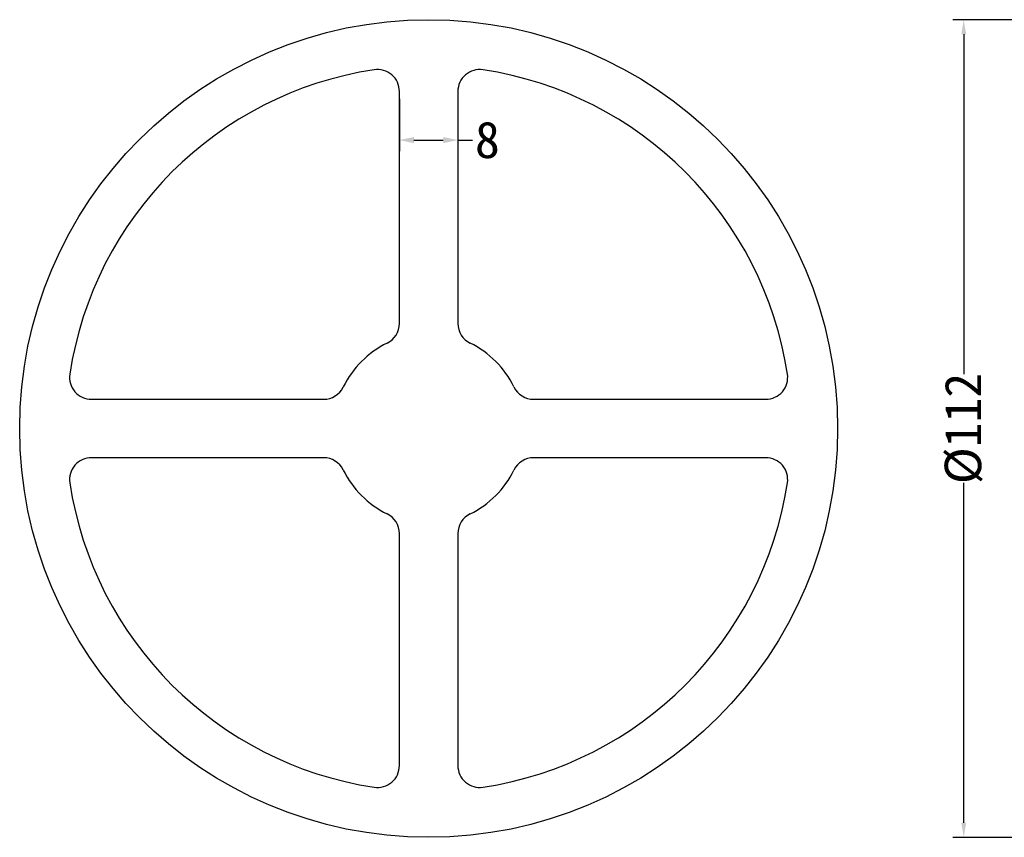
# Model space of a CAD drawing. Header units: inches. Extents: x 47 to 361, y 20 to 263.
# Tile 3 of 4: x 47 to 182, y 127 to 239. Entities that reach past the tile are written whole.
import ezdxf

# ---------------------------------------------------------------- set-up
doc = ezdxf.new("R2010")
doc.units = ezdxf.units.IN
doc.header["$MEASUREMENT"] = 0
doc.layers.add('02___PRT_ALL_AXES', color=7, linetype='Continuous')
doc.layers.add('尺寸', color=7, linetype='Continuous')
doc.styles.add('宋体3.5', font='SimSun.ttf', dxfattribs={"height": 5})
doc.dimstyles.new('宋体3.5', dxfattribs={"dimtxt": 5, "dimasz": 2, "dimexe": 1.5, "dimexo": 1, "dimtad": 0, "dimdsep": 46, "dimtxsty": '宋体3.5', "dimblk": '_FILLED', "dimcen": 0.09, "dimadec": 3, "dimazin": 2, "dimtp": 0.001, "dimtm": 0.001, "dimtfac": 1, "dimtofl": 0, "dimtmove": 0, "dimatfit": 3, "dimldrblk": '_FILLED', "dimfxl": 1, "dimtolj": 1, "dimarcsym": 0})
doc.dimstyles.new('宋体3.5 直径', dxfattribs={"dimtxt": 5, "dimasz": 2, "dimexe": 1.5, "dimexo": 1, "dimtad": 0, "dimdsep": 46, "dimtxsty": '宋体3.5', "dimcen": 0.09, "dimadec": 3, "dimazin": 2, "dimtp": 0.001, "dimtm": 0.001, "dimtfac": 1, "dimtofl": 0, "dimtmove": 0, "dimatfit": 3, "dimfxl": 1, "dimtolj": 1, "dimarcsym": 0})

# ---------------------------------------------------------------- blocks, each defined once
blk = doc.blocks.new('*D12')
at = {"layer": 'Defpoints', "color": 0, "transparency": 16777216}
for p in [(214.37, 238.72), (176.76, 126.72), (214.37, 126.72)]:
    blk.add_point(p, dxfattribs=at)
at = {"layer": '尺寸', "color": 0, "lineweight": -2, "transparency": 16777216}
for p, q in [((213.37, 238.72), (175.26, 238.72)), ((176.76, 236.72), (176.76, 190.16)), ((176.76, 128.72), (176.76, 175.28)), ((213.37, 126.72), (175.26, 126.72))]:
    blk.add_line(p, q, dxfattribs=at)
at = {"layer": '尺寸', "color": 0, "transparency": 16777216}
for points in [[(176.43, 236.72), (177.1, 236.72), (176.76, 238.72)], [(176.43, 128.72), (177.1, 128.72), (176.76, 126.72)]]:
    blk.add_solid(points, dxfattribs=at)
at = {"layer": '尺寸', "color": 0, "transparency": 16777216, "insert": (176.76, 182.72), "char_height": 5, "attachment_point": 5, "rotation": 90, "style": '宋体3.5'}
blk.add_mtext('\\A1;%%C112', dxfattribs=at)
blk = doc.blocks.new('_FILLED')
at = {"color": 0, "linetype": 'ByBlock'}
blk.add_solid([(0, 0), (-1, 0.214), (-1, -0.214)], dxfattribs=at)
blk = doc.blocks.new('*D9')
at = {"layer": 'Defpoints', "color": 0, "transparency": 16777216}
for p in [(99.48, 228.9), (107.48, 228.9), (107.48, 222.23)]:
    blk.add_point(p, dxfattribs=at)
at = {"layer": '尺寸', "color": 0, "lineweight": -2, "transparency": 16777216}
for p, q in [((99.48, 227.9), (99.48, 220.73)), ((107.48, 227.9), (107.48, 220.73)), ((101.48, 222.23), (105.48, 222.23)), ((107.48, 222.23), (109.48, 222.23))]:
    blk.add_line(p, q, dxfattribs=at)
at = {"layer": '尺寸', "color": 0, "lineweight": -2, "transparency": 16777216, "xscale": 2, "yscale": 2, "zscale": 2, "rotation": 180}
blk.add_blockref('_FILLED', (99.48, 222.23), dxfattribs=at)
at = {"layer": '尺寸', "color": 0, "lineweight": -2, "transparency": 16777216, "xscale": 2, "yscale": 2, "zscale": 2}
blk.add_blockref('_FILLED', (107.48, 222.23), dxfattribs=at)
at = {"layer": '尺寸', "color": 0, "transparency": 16777216, "insert": (111.53, 222.23), "char_height": 5, "attachment_point": 5, "style": '宋体3.5'}
blk.add_mtext('\\A1;8', dxfattribs=at)

msp = doc.modelspace()

# ---------------------------------------------------------------- linework, layer by layer
at = {"color": 7, "linetype": 'Continuous'}
for p, q in [((99.484, 197.111), (99.484, 228.896)), ((107.484, 228.896), (107.484, 197.111)), ((57.312, 186.723), (89.097, 186.723)), ((117.872, 186.723), (149.657, 186.723)), ((89.097, 178.723), (57.312, 178.723)), ((149.657, 178.723), (117.872, 178.723)), ((99.484, 136.551), (99.484, 168.336)), ((107.484, 168.336), (107.484, 136.551))]:
    msp.add_line(p, q, dxfattribs=at)
for centre, radius, start, end in [((103.484, 182.723), 49.7, 98.62072, 171.37928), ((96.484, 228.896), 3, 0, 98.62072), ((110.484, 228.896), 3, 81.37928, 180), ((103.484, 182.723), 49.7, 8.62072, 81.37928), ((96.484, 197.111), 3, 295.94448, 0), ((110.484, 197.111), 3, 180, 244.05552), ((103.484, 182.723), 13, 115.94448, 154.05552), ((103.484, 182.723), 13, 25.94448, 64.05552), ((57.312, 189.723), 3, 171.37928, 270), ((149.657, 189.723), 3, 270, 8.62072), ((89.097, 189.723), 3, 270, 334.05552), ((117.872, 189.723), 3, 205.94448, 270), ((57.312, 175.723), 3, 90, 188.62072), ((89.097, 175.723), 3, 25.94448, 90), ((117.872, 175.723), 3, 90, 154.05552), ((149.657, 175.723), 3, 351.37928, 90), ((103.484, 182.723), 13, 205.94448, 244.05552), ((103.484, 182.723), 13, 295.94448, 334.05552), ((103.484, 182.723), 49.7, 188.62072, 261.37928), ((103.484, 182.723), 49.7, 278.62072, 351.37928), ((96.484, 168.336), 3, 0, 64.05552), ((110.484, 168.336), 3, 115.94448, 180), ((96.484, 136.551), 3, 261.37928, 0), ((110.484, 136.551), 3, 180, 278.62072)]:
    msp.add_arc(centre, radius, start, end, dxfattribs=at)
at = {"layer": '02___PRT_ALL_AXES', "color": 7, "linetype": 'Continuous'}
msp.add_circle((103.484, 182.723), 56, dxfattribs=at)

# ---------------------------------------------------------------- dimensions: what is measured, and where the dimension line sits
at = {"layer": '尺寸'}
dim = msp.add_linear_dim(base=(176.763, 126.723), p1=(214.365, 238.723), p2=(214.365, 126.723), angle=90, dimstyle='宋体3.5 直径', override={"dimpost": '%%C<>'}, dxfattribs=at)
dim.commit()
dim.dimension.update_dxf_attribs({"geometry": '*D12', "text_midpoint": (176.763, 182.723), "dimtype": 160})
dim = msp.add_linear_dim(base=(107.484, 222.228), p1=(99.484, 228.896), p2=(107.484, 228.896), dimstyle='宋体3.5', override={"dimarcsym": 1}, dxfattribs=at)
dim.commit()
dim.dimension.update_dxf_attribs({"geometry": '*D9', "text_midpoint": (111.534, 222.228)})

doc.saveas('drawing.dxf')
